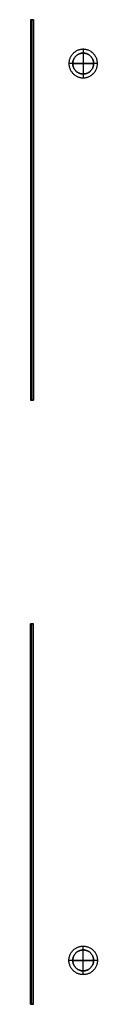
# Model space of a CAD drawing. Header units: millimetres. Extents: x -434 to 434, y -518 to 518.
# Tile 1 of 2: x -434 to -363, y -518 to 518. Entities that reach past the tile are written whole.
import ezdxf

# ---------------------------------------------------------------- set-up
doc = ezdxf.new("R2010")
doc.units = ezdxf.units.MM
doc.header["$MEASUREMENT"] = 0
doc.layers.add('Ebene 07', color=3, linetype='Continuous', true_color=0x00ff00)
doc.layers.add('Ebene 11', color=7, linetype='Continuous', true_color=0x181e61)

msp = doc.modelspace()

# ---------------------------------------------------------------- linework, layer by layer
at = {"layer": 'Ebene 07'}
for p, q in [((-378.1, 486.4, -6), (-378.1, 456.4, -6)), ((-378.1, 486.4, -2), (-378.1, 456.4, -2)), ((-378.1, 482.4, -6), (-378.1, 460.4, -6)), ((-378.1, 482.4, 142), (-378.1, 460.4, 142)), ((-363.1, 471.4, -6), (-393.1, 471.4, -6)), ((-363.1, 471.4, -2), (-393.1, 471.4, -2)), ((-389.1, 471.4, -6), (-367.1, 471.4, -6)), ((-367.1, 471.4, 142), (-389.1, 471.4, 142)), ((-378.1, -486.7, -6), (-378.1, -456.7, -6)), ((-378.1, -486.7, -2), (-378.1, -456.7, -2)), ((-378.1, -482.7, -6), (-378.1, -460.7, -6)), ((-378.1, -482.7, 142), (-378.1, -460.7, 142)), ((-363.1, -471.7, -6), (-393.1, -471.7, -6)), ((-363.1, -471.7, -2), (-393.1, -471.7, -2)), ((-389.1, -471.7, -6), (-367.1, -471.7, -6)), ((-367.1, -471.7, 142), (-389.1, -471.7, 142))]:
    msp.add_line(p, q, dxfattribs=at)
at = {"layer": 'Ebene 07', "extrusion": (1, 0, 0)}
for points in [[(471.4, 142), (471.4, -6)], [(-471.7, 142), (-471.7, -6)]]:
    msp.add_lwpolyline(points, dxfattribs=at)
at = {"layer": 'Ebene 07'}
for points, knots in [([(-378.1, 456.4, -2), (-393.1, 456.4, -2), (-393.1, 471.4, -2), (-393.1, 486.4, -2), (-378.1, 486.4, -2), (-363.1, 486.4, -2), (-363.1, 471.4, -2), (-363.1, 456.4, -2), (-378.1, 456.4, -2)], [0, 0, 0, 2.356194, 2.356194, 4.712389, 4.712389, 7.068583, 7.068583, 9.424778, 9.424778, 9.424778]), ([(-378.1, 456.4, -6), (-393.1, 456.4, -6), (-393.1, 471.4, -6), (-393.1, 486.4, -6), (-378.1, 486.4, -6), (-363.1, 486.4, -6), (-363.1, 471.4, -6), (-363.1, 456.4, -6), (-378.1, 456.4, -6)], [0, 0, 0, 2.356194, 2.356194, 4.712389, 4.712389, 7.068583, 7.068583, 9.424778, 9.424778, 9.424778]), ([(-378.1, 456.4, -4), (-393.1, 456.4, -4), (-393.1, 471.4, -4), (-393.1, 486.4, -4), (-378.1, 486.4, -4), (-363.1, 486.4, -4), (-363.1, 471.4, -4), (-363.1, 456.4, -4), (-378.1, 456.4, -4)], [0, 0, 0, 2.356194, 2.356194, 4.712389, 4.712389, 7.068583, 7.068583, 9.424778, 9.424778, 9.424778]), ([(-378.1, 460.4, -6), (-367.1, 460.4, -6), (-367.1, 471.4, -6), (-367.1, 482.4, -6), (-378.1, 482.4, -6), (-389.1, 482.4, -6), (-389.1, 471.4, -6), (-389.1, 460.4, -6), (-378.1, 460.4, -6)], [0, 0, 0, 1.727876, 1.727876, 3.455752, 3.455752, 5.183628, 5.183628, 6.911504, 6.911504, 6.911504]), ([(-378.1, 460.4, 142), (-389.1, 460.4, 142), (-389.1, 471.4, 142), (-389.1, 482.4, 142), (-378.1, 482.4, 142), (-367.1, 482.4, 142), (-367.1, 471.4, 142), (-367.1, 460.4, 142), (-378.1, 460.4, 142)], [-6.911504, -6.911504, -6.911504, -5.183628, -5.183628, -3.455752, -3.455752, -1.727876, -1.727876, 0, 0, 0]), ([(-378.1, 460.4, 74), (-367.1, 460.4, 74), (-367.1, 471.4, 74), (-367.1, 482.4, 74), (-378.1, 482.4, 74), (-389.1, 482.4, 74), (-389.1, 471.4, 74), (-389.1, 460.4, 74), (-378.1, 460.4, 74)], [0, 0, 0, 1.727876, 1.727876, 3.455752, 3.455752, 5.183628, 5.183628, 6.911504, 6.911504, 6.911504]), ([(-378.1, -456.7, -2), (-393.1, -456.7, -2), (-393.1, -471.7, -2), (-393.1, -486.7, -2), (-378.1, -486.7, -2), (-363.1, -486.7, -2), (-363.1, -471.7, -2), (-363.1, -456.7, -2), (-378.1, -456.7, -2)], [0, 0, 0, 2.356194, 2.356194, 4.712389, 4.712389, 7.068583, 7.068583, 9.424778, 9.424778, 9.424778]), ([(-378.1, -456.7, -6), (-393.1, -456.7, -6), (-393.1, -471.7, -6), (-393.1, -486.7, -6), (-378.1, -486.7, -6), (-363.1, -486.7, -6), (-363.1, -471.7, -6), (-363.1, -456.7, -6), (-378.1, -456.7, -6)], [0, 0, 0, 2.356194, 2.356194, 4.712389, 4.712389, 7.068583, 7.068583, 9.424778, 9.424778, 9.424778]), ([(-378.1, -456.7, -4), (-393.1, -456.7, -4), (-393.1, -471.7, -4), (-393.1, -486.7, -4), (-378.1, -486.7, -4), (-363.1, -486.7, -4), (-363.1, -471.7, -4), (-363.1, -456.7, -4), (-378.1, -456.7, -4)], [0, 0, 0, 2.356194, 2.356194, 4.712389, 4.712389, 7.068583, 7.068583, 9.424778, 9.424778, 9.424778]), ([(-378.1, -460.7, -6), (-367.1, -460.7, -6), (-367.1, -471.7, -6), (-367.1, -482.7, -6), (-378.1, -482.7, -6), (-389.1, -482.7, -6), (-389.1, -471.7, -6), (-389.1, -460.7, -6), (-378.1, -460.7, -6)], [0, 0, 0, 1.727876, 1.727876, 3.455752, 3.455752, 5.183628, 5.183628, 6.911504, 6.911504, 6.911504]), ([(-378.1, -460.7, 142), (-389.1, -460.7, 142), (-389.1, -471.7, 142), (-389.1, -482.7, 142), (-378.1, -482.7, 142), (-367.1, -482.7, 142), (-367.1, -471.7, 142), (-367.1, -460.7, 142), (-378.1, -460.7, 142)], [-6.911504, -6.911504, -6.911504, -5.183628, -5.183628, -3.455752, -3.455752, -1.727876, -1.727876, 0, 0, 0]), ([(-378.1, -460.7, 74), (-367.1, -460.7, 74), (-367.1, -471.7, 74), (-367.1, -482.7, 74), (-378.1, -482.7, 74), (-389.1, -482.7, 74), (-389.1, -471.7, 74), (-389.1, -460.7, 74), (-378.1, -460.7, 74)], [0, 0, 0, 1.727876, 1.727876, 3.455752, 3.455752, 5.183628, 5.183628, 6.911504, 6.911504, 6.911504])]:
    msp.add_rational_spline(points, [1, 0.707106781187, 1, 0.707106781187, 1, 0.707106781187, 1, 0.707106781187, 1], degree=2, knots=knots, dxfattribs=at)
for points in [[(-378.1, 486.4, -2), (-378.1, 486.4, -4), (-378.1, 486.4, -6)], [(-378.1, 482.4, -6), (-378.1, 482.4, 68), (-378.1, 482.4, 142)], [(-393.1, 471.4, -2), (-393.1, 471.4, -4), (-393.1, 471.4, -6)], [(-389.1, 471.4, -6), (-389.1, 471.4, 68), (-389.1, 471.4, 142)], [(-367.1, 471.4, -6), (-367.1, 471.4, 68), (-367.1, 471.4, 142)], [(-363.1, 471.4, -2), (-363.1, 471.4, -4), (-363.1, 471.4, -6)], [(-378.1, 460.4, -6), (-378.1, 460.4, 68), (-378.1, 460.4, 142)], [(-378.1, 456.4, -2), (-378.1, 456.4, -4), (-378.1, 456.4, -6)], [(-378.1, -456.7, -2), (-378.1, -456.7, -4), (-378.1, -456.7, -6)], [(-378.1, -460.7, -6), (-378.1, -460.7, 68), (-378.1, -460.7, 142)], [(-393.1, -471.7, -2), (-393.1, -471.7, -4), (-393.1, -471.7, -6)], [(-389.1, -471.7, -6), (-389.1, -471.7, 68), (-389.1, -471.7, 142)], [(-367.1, -471.7, -6), (-367.1, -471.7, 68), (-367.1, -471.7, 142)], [(-363.1, -471.7, -2), (-363.1, -471.7, -4), (-363.1, -471.7, -6)], [(-378.1, -482.7, -6), (-378.1, -482.7, 68), (-378.1, -482.7, 142)], [(-378.1, -486.7, -2), (-378.1, -486.7, -4), (-378.1, -486.7, -6)]]:
    msp.add_open_spline(points, degree=2, dxfattribs=at)
at = {"layer": 'Ebene 11'}
for points in [[(-433.5, 517.5, 151.6), (-433.5, 517.5, 153.1), (-432, 517.5, 153.1), (-430.5, 517.5, 153.1), (-430.5, 517.5, 151.6), (-430.5, 517.5, 150.1), (-432, 517.5, 150.1), (-433.5, 517.5, 150.1), (-433.5, 517.5, 151.6)], [(-433.5, -517.9, 151.6), (-433.5, -517.9, 153.1), (-432, -517.9, 153.1), (-430.5, -517.9, 153.1), (-430.5, -517.9, 151.6), (-430.5, -517.9, 150.1), (-432, -517.9, 150.1), (-433.5, -517.9, 150.1), (-433.5, -517.9, 151.6)]]:
    msp.add_rational_spline(points, [1, 0.707106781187, 1, 0.707106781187, 1, 0.707106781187, 1, 0.707106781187, 1], degree=2, knots=[-0.9424778, -0.9424778, -0.9424778, -0.7068583, -0.7068583, -0.4712389, -0.4712389, -0.2356194, -0.2356194, 0, 0, 0], dxfattribs=at)
for points in [[(-433.5, 517.5, 151.6), (-433.5, 384.1, 151.6), (-433.5, 250.7, 151.6), (-433.5, 117.3, 151.6)], [(-433.5, 517.5, 151.6), (-433.5, 384.1, 151.6), (-433.5, 250.7, 151.6), (-433.5, 117.3, 151.6)], [(-432, 517.5, 150.1), (-432, 384.1, 150.1), (-432, 250.7, 150.1), (-432, 117.3, 150.1)], [(-432, 517.5, 153.1), (-432, 384.1, 153.1), (-432, 250.7, 153.1), (-432, 117.3, 153.1)], [(-432, 517.5, 150.1), (-432, 384.1, 150.1), (-432, 250.7, 150.1), (-432, 117.3, 150.1)], [(-432, 517.5, 153.1), (-432, 384.1, 153.1), (-432, 250.7, 153.1), (-432, 117.3, 153.1)], [(-430.5, 517.5, 151.6), (-430.5, 384.1, 151.6), (-430.5, 250.7, 151.6), (-430.5, 117.3, 151.6)], [(-430.5, 517.5, 151.6), (-430.5, 384.1, 151.6), (-430.5, 250.7, 151.6), (-430.5, 117.3, 151.6)], [(-433.5, -517.9, 151.6), (-433.5, -384.5, 151.6), (-433.5, -251.1, 151.6), (-433.5, -117.6, 151.6)], [(-433.5, -517.9, 151.6), (-433.5, -384.5, 151.6), (-433.5, -251.1, 151.6), (-433.5, -117.6, 151.6)], [(-432, -517.9, 150.1), (-432, -384.5, 150.1), (-432, -251.1, 150.1), (-432, -117.6, 150.1)], [(-432, -517.9, 153.1), (-432, -384.5, 153.1), (-432, -251.1, 153.1), (-432, -117.6, 153.1)], [(-432, -517.9, 150.1), (-432, -384.5, 150.1), (-432, -251.1, 150.1), (-432, -117.6, 150.1)], [(-432, -517.9, 153.1), (-432, -384.5, 153.1), (-432, -251.1, 153.1), (-432, -117.6, 153.1)], [(-430.5, -517.9, 151.6), (-430.5, -384.5, 151.6), (-430.5, -251.1, 151.6), (-430.5, -117.6, 151.6)], [(-430.5, -517.9, 151.6), (-430.5, -384.5, 151.6), (-430.5, -251.1, 151.6), (-430.5, -117.6, 151.6)]]:
    msp.add_open_spline(points, degree=3, dxfattribs=at)
for points in [[(-433.5, 117.3, 151.6), (-433.5, 117.3, 150.8), (-432.8, 117.3, 150.1), (-432, 117.3, 150.1), (-431.2, 117.3, 150.1), (-430.5, 117.3, 150.8), (-430.5, 117.3, 151.6), (-430.5, 117.3, 152.4), (-431.2, 117.3, 153.1), (-432, 117.3, 153.1), (-432.8, 117.3, 153.1), (-433.5, 117.3, 152.4), (-433.5, 117.3, 151.6)], [(-433.5, -117.6, 151.6), (-433.5, -117.6, 150.8), (-432.8, -117.6, 150.1), (-432, -117.6, 150.1), (-431.2, -117.6, 150.1), (-430.5, -117.6, 150.8), (-430.5, -117.6, 151.6), (-430.5, -117.6, 152.4), (-431.2, -117.6, 153.1), (-432, -117.6, 153.1), (-432.8, -117.6, 153.1), (-433.5, -117.6, 152.4), (-433.5, -117.6, 151.6)]]:
    msp.add_open_spline(points, degree=3, knots=[0, 0, 0, 0, 0.26066, 0.26066, 0.26066, 0.52132, 0.52132, 0.52132, 0.781981, 0.781981, 0.781981, 1.042641, 1.042641, 1.042641, 1.042641], dxfattribs=at)

doc.saveas('drawing.dxf')
